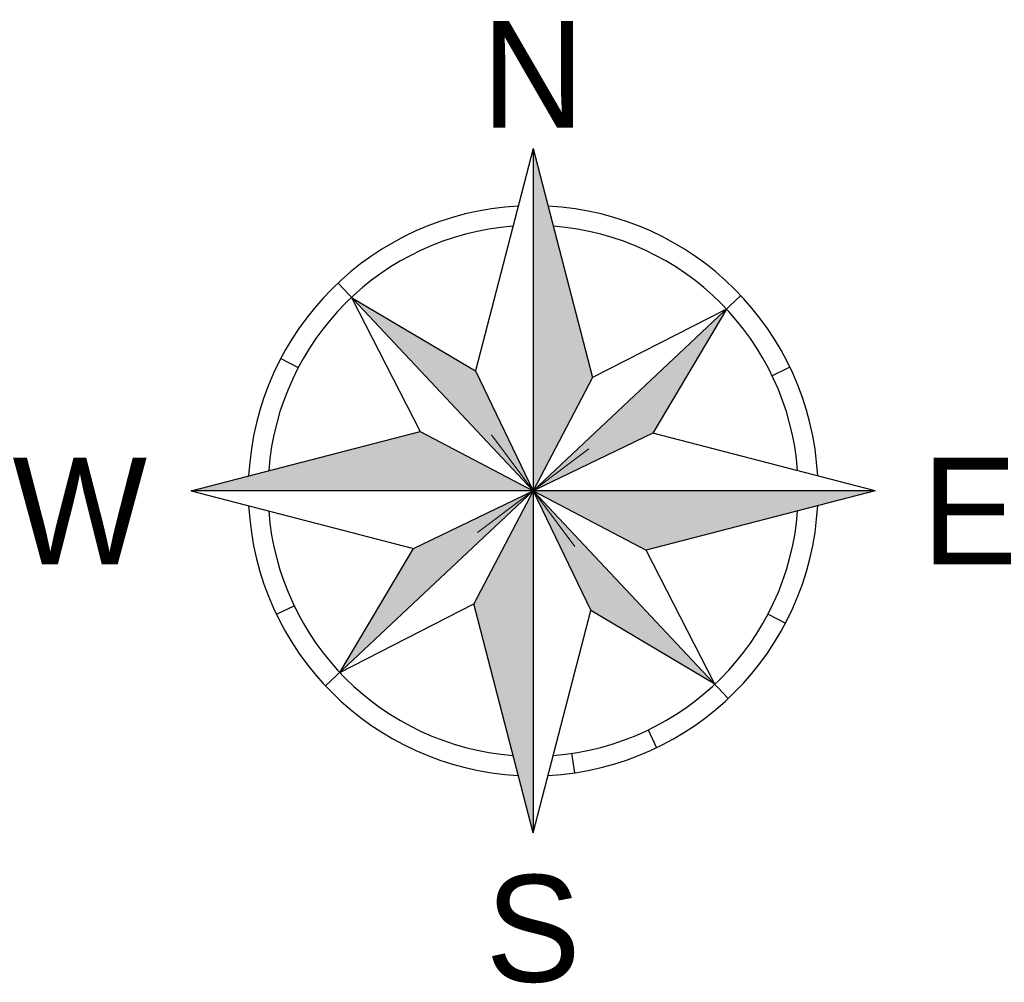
# Model space of a CAD drawing. Header units: metres. Extents: x 7529682 to 7533704, y 5721210 to 5727842.
# Tile 59 of 64: x 7529953 to 7529963, y 5727408 to 5727418. Entities that reach past the tile are written whole.
import ezdxf
from ezdxf.enums import TextEntityAlignment as Align

# ---------------------------------------------------------------- set-up
doc = ezdxf.new("R2010")
doc.units = ezdxf.units.M
doc.layers.add('D-opisy', color=7, linetype='Continuous', lineweight=30)
doc.layers.add('PARSI', color=252, linetype='Continuous', lineweight=13)
doc.styles.add('North Arrow Text', font='txt', dxfattribs={"height": 0.1})

# ---------------------------------------------------------------- blocks, each defined once
blk = doc.blocks.new('KRZYZ')
at = {"layer": 'PARSI'}
for p, q in [((0, -5), (0, 5)), ((5, 0), (-5, 0))]:
    blk.add_line(p, q, dxfattribs=at)
blk = doc.blocks.new('orientacja')
at = {"layer": 'D-opisy', "lineweight": 25}
h = blk.add_hatch(color=256, dxfattribs=at)
h.paths.add_polyline_path([(6529063.972, 5548109.121), (6529063.972, 5548093.206), (6529066.732, 5548098.468)])
h.paths.add_polyline_path([(6529072.968, 5548101.656), (6529063.972, 5548093.206), (6529069.546, 5548095.885)])
h.paths.add_polyline_path([(6529079.887, 5548093.206), (6529063.972, 5548093.206), (6529069.234, 5548090.445)])
h.paths.add_polyline_path([(6529063.972, 5548093.206), (6529066.652, 5548087.632), (6529072.423, 5548084.21)])
h.paths.add_polyline_path([(6529063.972, 5548093.206), (6529061.212, 5548087.944), (6529063.972, 5548077.291)])
h.paths.add_polyline_path([(6529063.972, 5548093.206), (6529058.398, 5548090.526), (6529054.976, 5548084.755)])
h.paths.add_polyline_path([(6529058.71, 5548095.966), (6529048.057, 5548093.206), (6529063.972, 5548093.206)])
h.paths.add_polyline_path([(6529061.293, 5548098.779), (6529055.521, 5548102.201), (6529063.972, 5548093.206)])
for points in [[(6529063.972, 5548109.121), (6529061.293, 5548098.779)], [(6529063.972, 5548109.121), (6529063.972, 5548077.291)], [(6529063.972, 5548109.121), (6529066.732, 5548098.468)], [(6529063.972, 5548093.206), (6529054.894, 5548102.869)], [(6529055.521, 5548102.201), (6529058.71, 5548095.966)], [(6529055.521, 5548102.201), (6529061.293, 5548098.779)], [(6529063.972, 5548093.206), (6529073.636, 5548102.284)], [(6529072.968, 5548101.656), (6529066.732, 5548098.468)], [(6529072.968, 5548101.656), (6529069.546, 5548095.885)], [(6529052.23, 5548099.365), (6529053.042, 5548098.939)], [(6529075.923, 5548098.95), (6529075.096, 5548098.553)], [(6529061.293, 5548098.779), (6529063.972, 5548093.206)], [(6529066.732, 5548098.468), (6529063.972, 5548093.206)], [(6529048.057, 5548093.206), (6529058.71, 5548095.966)], [(6529058.71, 5548095.966), (6529063.972, 5548093.206)], [(6529069.546, 5548095.885), (6529063.972, 5548093.206)], [(6529079.887, 5548093.206), (6529069.546, 5548095.885)], [(6529079.887, 5548093.206), (6529048.057, 5548093.206)], [(6529048.057, 5548093.206), (6529058.398, 5548090.526)], [(6529063.972, 5548093.206), (6529054.308, 5548084.127)], [(6529058.398, 5548090.526), (6529063.972, 5548093.206)], [(6529063.972, 5548093.206), (6529061.212, 5548087.944)], [(6529063.972, 5548093.206), (6529073.051, 5548083.542)], [(6529063.972, 5548093.206), (6529069.234, 5548090.445)], [(6529063.972, 5548093.206), (6529066.652, 5548087.632)], [(6529079.887, 5548093.206), (6529069.234, 5548090.445)], [(6529054.976, 5548084.755), (6529058.398, 5548090.526)], [(6529072.423, 5548084.21), (6529069.234, 5548090.445)], [(6529054.976, 5548084.755), (6529061.212, 5548087.944)], [(6529063.972, 5548077.291), (6529061.212, 5548087.944)], [(6529052.022, 5548087.461), (6529052.848, 5548087.858)], [(6529063.972, 5548077.291), (6529066.652, 5548087.632)], [(6529072.423, 5548084.21), (6529066.652, 5548087.632)], [(6529074.902, 5548087.472), (6529075.714, 5548087.046)], [(6529069.319, 5548082.081), (6529069.717, 5548081.255)], [(6529065.762, 5548080.993), (6529065.895, 5548080.086)]]:
    blk.add_lwpolyline(points, dxfattribs=at)
for radius, start, end in [(13.259, 92.995, 177.005), (13.259, 2.995, 87.005), (12.343, 94.3434, 175.6566), (12.343, 4.3434, 85.6566), (13.259, 182.995, 267.005), (13.259, 272.995, 357.005), (12.343, 184.3434, 265.6566), (12.343, 274.3434, 355.6566)]:
    blk.add_arc((6529063.972, 5548093.206), radius, start, end, dxfattribs=at)
at = {"layer": 'D-opisy', "lineweight": 25, "xscale": 0.6489600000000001, "yscale": 0.6489600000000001, "zscale": 0.6489600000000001, "rotation": 306.822681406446}
blk.add_blockref('KRZYZ', (6529063.972, 5548093.206), dxfattribs=at)
at = {"layer": 'D-opisy', "lineweight": 25, "style": 'North Arrow Text'}
for s, p in [('N', (6529063.972, 5548108.607)), ('W', (6529042.871, 5548088.29)), ('E', (6529084.277, 5548088.29)), ('S', (6529063.972, 5548068.88))]:
    blk.add_text(s, height=4.962, dxfattribs=at).set_placement(p, align=Align.BOTTOM_CENTER)

msp = doc.modelspace()

# ---------------------------------------------------------------- block references
at = {"layer": 'D-opisy', "xscale": 0.2109375, "yscale": 0.2109375, "zscale": 0.2109375}
msp.add_blockref('orientacja', (6152733.9538, 4557112.0637), dxfattribs=at)

doc.saveas('drawing.dxf')
